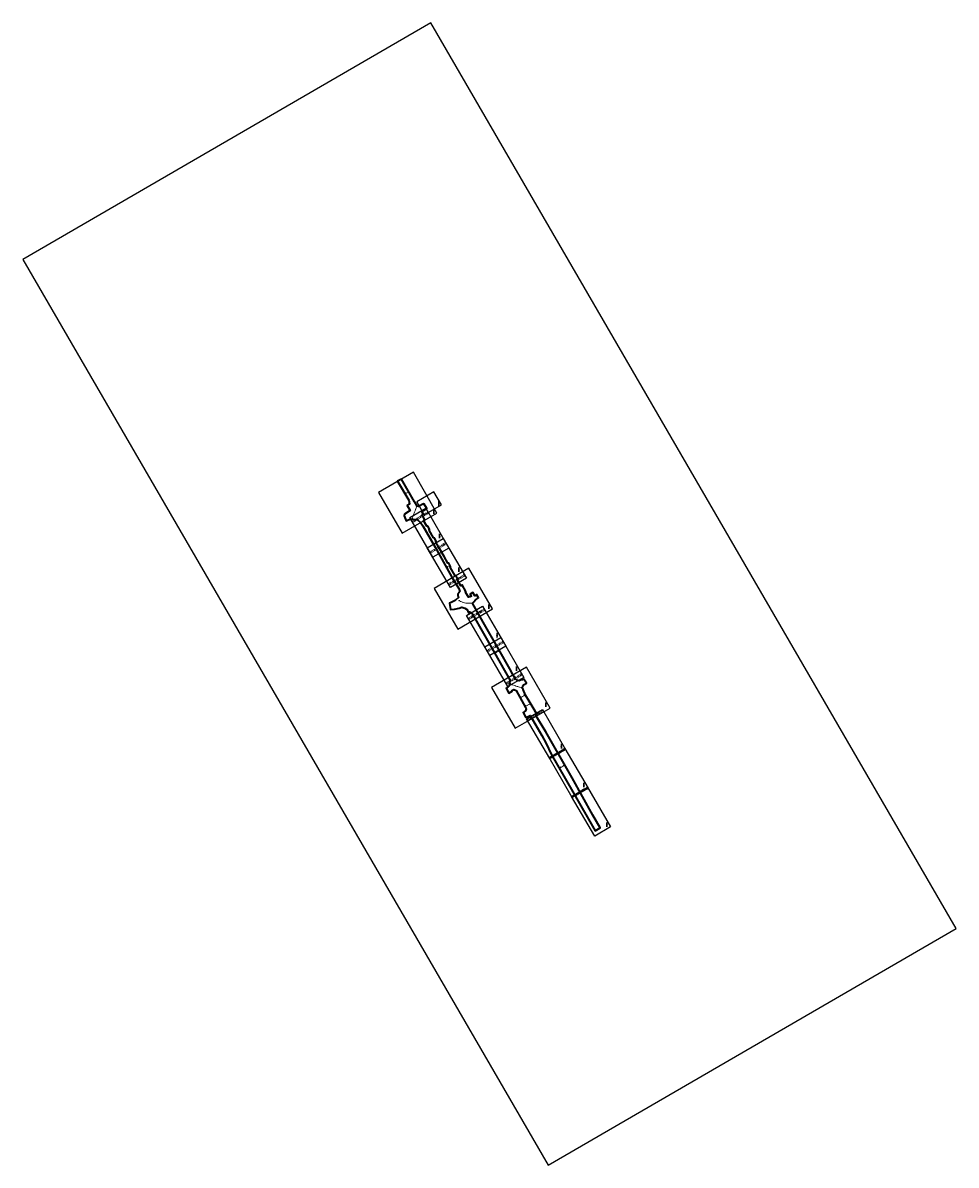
# Model space of a CAD drawing. Header units: metres. Extents: x 112612 to 116415, y 474133 to 478789.
import ezdxf
from ezdxf.enums import TextEntityAlignment as Align

# ---------------------------------------------------------------- set-up
doc = ezdxf.new("R2010")
doc.units = ezdxf.units.M
doc.linetypes.add('AL-TEKENBLADGRENS', pattern=[11.5, 2.5, -1.5, 1, -1.5, 1, -1.5, 2.5])
doc.linetypes.add('XX-CENTER', pattern=[8, 5, -1, 1, -1])
for name, color, linetype, lineweight in [('N-WE-KG-GRENS_PROJECT-G', 7, 'KG-OG', 35), ('X-XX-AL-ORIENTATIE-S', 7, 'Continuous', 25), ('X-XX-AL-TEKENBLADGRENS-G', 7, 'AL-TEKENBLADGRENS', 50), ('X-XX-AL-VERWIJZING-S', 7, 'Continuous', 25), ('X-XX-AL-VERWIJZING_DOORSNEDE-G', 7, 'XX-CENTER', 18)]:
    doc.layers.add(name, color=color, linetype=linetype, lineweight=lineweight)
doc.layers.add('X-XX-AL-OVERZICHTSKADER-G', color=1, linetype='Continuous', lineweight=25, plot=False)
doc.styles.add('NLCS-ISO', font='NLCS-ISO.ttf')
doc.linetypes.add('KG-OG', pattern='A,5.5,-1.5,[2,NLCS.SHX,S=0.5,R=0,X=0,Y=0],-1.5', length=8.5)

# ---------------------------------------------------------------- blocks, each defined once
blk = doc.blocks.new('SAL-ORIENTATIE_NOORDPIJL-SO')
for p, q in [((-0.6, 0), (0.6, 0)), ((0, 12.8), (-0.4, 1.4)), ((-0.4, 1.4), (0, 5.6)), ((0, -5.2), (0, 12.8)), ((0.4, 1.4), (0, 12.8)), ((0, 5.6), (0.4, 1.4)), ((0, -0.4), (-0.2, -5.2)), ((-0.2, -5.2), (0, -5.2)), ((0.2, -5.2), (0, -0.4))]:
    blk.add_line(p, q)
for points in [[(0.4, 1.4), (0, 5.6), (0, 12.8)], [(0, -5.2), (0.2, -5.2), (0, -0.4)]]:
    blk.add_solid(points)
blk = doc.blocks.new('SAL-VERWIJZING_DOORSNEDE_BOVEN-SO')
for p, q in [((-2, 9), (0, 14)), ((2, 9), (-2, 9)), ((0, 14), (2, 9)), ((0, 0), (0, 9))]:
    blk.add_line(p, q)
at = {"lineweight": 50, "style": 'NLCS-ISO'}
blk.add_attdef('...', text='', height=5, dxfattribs=at).set_placement((0, -1), align=Align.TOP_CENTER)

msp = doc.modelspace()

# ---------------------------------------------------------------- linework, layer by layer
at = {"layer": 'N-WE-KG-GRENS_PROJECT-G', "flags": 128}
msp.add_lwpolyline([(114155, 476929.5), (114139, 476920.3), (114184.3, 476843.6), (114187.4, 476828.5), (114187.6, 476827.3), (114178.3, 476821.5), (114190.5, 476801.1), (114167.4, 476786.4), (114164.9, 476779.6), (114173.9, 476759.1), (114190.8, 476766.7), (114209.6, 476763.9), (114218.2, 476764.4), (114232.1, 476752.8), (114242.3, 476739), (114292, 476651.1), (114360, 476529), (114387.8, 476483.9), (114391.8, 476470.8), (114387.9, 476466), (114384.6, 476461.8), (114384.9, 476452.5), (114388.6, 476447.7), (114373.4, 476433.8), (114357.5, 476425.9), (114350.8, 476423), (114354.1, 476397.6), (114370.5, 476399.6), (114389.7, 476402.9), (114400.7, 476407.2), (114412.6, 476403.5), (114423.1, 476396.8), (114425.1, 476389.3), (114428.3, 476384.6), (114432.3, 476388.1), (114443.9, 476379.2), (114533.3, 476220.6), (114597, 476108.7), (114596.7, 476104.2), (114594.2, 476099.7), (114593.1, 476094.6), (114594.5, 476090.4), (114592.3, 476084.7), (114589.6, 476082.5), (114581.2, 476077.7), (114592.2, 476057.2), (114606.2, 476065), (114604.7, 476067.7), (114611.9, 476071.1), (114621.4, 476067.9), (114660, 475997.9), (114662.5, 475992.3), (114659.7, 475985.2), (114654.5, 475980.4), (114651.2, 475978.3), (114661.8, 475957.5), (114679.1, 475966.1), (114726, 475884.1), (114744.9, 475850.9), (114765, 475808.5), (114853.4, 475654.5), (114943.6, 475496.1), (114964.1, 475508), (114934.6, 475559.6), (114850.3, 475711.3), (114743.4, 475899.1), (114702.7, 475965.2), (114704.6, 475973.6), (114690.8, 475997.5), (114675.3, 476023.5), (114660.5, 476048.5), (114650.3, 476071.4), (114648.4, 476076.1), (114649.7, 476086.2), (114652.1, 476090), (114654.7, 476091.8), (114663.5, 476098), (114653.9, 476113.9), (114648.2, 476110.6), (114639.4, 476109.1), (114634.5, 476106.3), (114624.2, 476109.3), (114617.4, 476116.4), (114608, 476133), (114595.6, 476156.3), (114551.1, 476234.4), (114487.7, 476346.5), (114444.7, 476423.1), (114449.3, 476428.8), (114456.4, 476437.6), (114468.5, 476445.1), (114460.8, 476458.8), (114453, 476454), (114445.2, 476467.4), (114433.9, 476460.4), (114439.8, 476451.6), (114435.1, 476449), (114431.3, 476449.4), (114427.5, 476447.3), (114415, 476468.9), (114417.2, 476470.8), (114401.6, 476497.6), (114396.3, 476493.9), (114383, 476516.7), (114383.7, 476520.9), (114376.7, 476533.9), (114373.1, 476535.3), (114353.6, 476570), (114354.2, 476573.6), (114347, 476586.1), (114344, 476586.7), (114328.7, 476613.8), (114305.7, 476653.7), (114295.1, 476672.2), (114295.9, 476676.4), (114288.9, 476689.1), (114285.5, 476690), (114267.8, 476720.7), (114268.9, 476724.5), (114261.6, 476736.8), (114258, 476737.6), (114244.5, 476760.9), (114245.2, 476761.3), (114249.6, 476763.8), (114238.5, 476783.9), (114242.8, 476786.8), (114236.9, 476797.3), (114257.3, 476810), (114246.6, 476827.6), (114244.7, 476828), (114224.3, 476818), (114218.7, 476819.3), (114209.3, 476835.7), (114207.4, 476836.4)], close=True, dxfattribs=at)
at = {"layer": 'X-XX-AL-OVERZICHTSKADER-G'}
for points in [[(116415.1, 475097.1), (114274.1, 478788.8), (112611.5, 477824.6), (114752.5, 474132.9)], [(114060.9, 476874.5), (114157.1, 476708.6), (114299.2, 476790.9), (114203, 476956.8)], [(114317.4, 476824.6), (114286.6, 476877.7), (114216.7, 476837.2), (114247.5, 476784.1)], [(114253.2, 476810.8), (114347.5, 476648.3), (114282.5, 476610.7), (114188.3, 476773.1)], [(114324.9, 476687.3), (114419.1, 476524.8), (114354.1, 476487.1), (114259.9, 476649.6)], [(114287.7, 476483.5), (114383.9, 476317.5), (114526, 476399.9), (114429.7, 476565.8)], [(114485.2, 476410.9), (114579.4, 476248.4), (114514.4, 476210.7), (114420.2, 476373.2)], [(114559, 476283.6), (114653.2, 476121.2), (114588.2, 476083.5), (114494, 476246)], [(114521.8, 476079.7), (114618.1, 475913.8), (114760.1, 475996.2), (114663.9, 476162.1)], [(114729.3, 475989.9), (114823.5, 475827.5), (114758.6, 475789.8), (114664.4, 475952.2)], [(114821, 475831.8), (114915.2, 475669.3), (114850.3, 475631.7), (114756.1, 475794.1)], [(114912.7, 475673.7), (115007, 475511.2), (114942, 475473.5), (114847.8, 475636)]]:
    msp.add_lwpolyline(points, close=True, dxfattribs=at)
at = {"layer": 'X-XX-AL-TEKENBLADGRENS-G', "ltscale": 2, "flags": 128}
for points in [[(114198.4, 476755.7), (114263.3, 476793.4)], [(114271.2, 476630.1), (114336.2, 476667.8)], [(114346.6, 476500.2), (114411.5, 476537.9)], [(114427.7, 476360.3), (114492.7, 476397.9)], [(114504.2, 476228.4), (114569.2, 476266)], [(114580.7, 476096.5), (114645.7, 476134.2)], [(114666.9, 475947.9), (114731.8, 475985.6)], [(114757.3, 475791.9), (114822.3, 475829.6)], [(114849, 475633.8), (114914, 475671.5)]]:
    msp.add_lwpolyline(points, dxfattribs=at)
at = {"layer": 'X-XX-AL-VERWIJZING_DOORSNEDE-G'}
msp.add_line((114217.4, 476819.7), (114198, 476768.7), dxfattribs=at)
for points in [[(114172.2, 476870.4), (114183.5, 476876.8)], [(114351.7, 476576.6), (114341.6, 476570.8)], [(114388.8, 476433), (114412.5, 476424.3), (114446, 476423.4)], [(114551.4, 476228.6), (114536.9, 476220.5)], [(114598.8, 476092.7), (114645.9, 476078.1)], [(114641.3, 476039.5), (114657.3, 476048.6)], [(114661.9, 476003.5), (114679.7, 476013.6)], [(114815.7, 475760.6), (114802.7, 475753.2)]]:
    msp.add_lwpolyline(points, dxfattribs=at)

# ---------------------------------------------------------------- block references
at = {"layer": 'X-XX-AL-ORIENTATIE-S'}
for p in [(114307, 476825.9), (114286.6, 476793), (114309.9, 476693), (114389, 476556.5), (114511.2, 476405.8), (114544, 476289.4), (114623.1, 476152.9), (114743, 476005.6), (114806.4, 475836.8), (114898.1, 475678.7), (114991.9, 475517)]:
    msp.add_blockref('SAL-ORIENTATIE_NOORDPIJL-SO', p, dxfattribs=at)
at = {"layer": 'X-XX-AL-VERWIJZING-S'}
for p, xscale, yscale, zscale, rotation, values in [((114172.2, 476870.4), 0.2, 0.2, 0.2, 29.1703916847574, {'...': 'H'}), ((114183.5, 476876.8), 0.2, 0.2, 0.2, 29.1703916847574, {'...': "H'"}), ((114217.4, 476819.7), 0.2, 0.2, 0.2, 249.2225112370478, {'...': 'I'}), ((114198, 476768.7), 0.2, 0.2, 0.2, 249.2225112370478, {'...': "I'"}), ((114341.6, 476570.8), 0.2, 0.2, 0.2, 29.59067749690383, {'...': 'A'}), ((114351.7, 476576.6), 0.2, 0.2, 0.2, 29.59067749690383, {'...': "A'"}), ((114388.8, 476433), 0.2, 0.2, 0.2, 339.8236436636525, {'...': 'B'}), ((114446, 476423.4), 0.2, 0.2, 0.2, 358.4244129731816, {'...': "B'"}), ((114536.9, 476220.5), 0.1999999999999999, 0.1999999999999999, 0.1999999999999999, 30.11178358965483, {'...': 'C'}), ((114551.4, 476228.6), 0.1999999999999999, 0.1999999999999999, 0.1999999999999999, 30.11178358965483, {'...': "C'"}), ((114598.8, 476092.7), 0.2, 0.2, 0.2, 342.7175079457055, {'...': 'D'}), ((114645.9, 476078.1), 0.2, 0.2, 0.2, 342.7175079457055, {'...': "D'"}), ((114641.3, 476039.5), 0.1999999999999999, 0.1999999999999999, 0.1999999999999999, 30.11178358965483, {'...': 'E'}), ((114657.3, 476048.6), 0.1999999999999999, 0.1999999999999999, 0.1999999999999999, 30.11178358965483, {'...': "E'"}), ((114661.9, 476003.5), 0.1999999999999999, 0.1999999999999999, 0.1999999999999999, 30.11178358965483, {'...': 'F'}), ((114679.7, 476013.6), 0.1999999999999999, 0.1999999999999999, 0.1999999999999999, 30.11178358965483, {'...': "F'"}), ((114802.7, 475753.2), 0.1999999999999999, 0.1999999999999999, 0.1999999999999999, 30.11178358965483, {'...': 'G'}), ((114815.7, 475760.6), 0.1999999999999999, 0.1999999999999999, 0.1999999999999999, 30.11178358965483, {'...': "G'"})]:
    msp.add_blockref('SAL-VERWIJZING_DOORSNEDE_BOVEN-SO', p, dxfattribs=dict(at, xscale=xscale, yscale=yscale, zscale=zscale, rotation=rotation)).add_auto_attribs(values)

doc.saveas('drawing.dxf')
